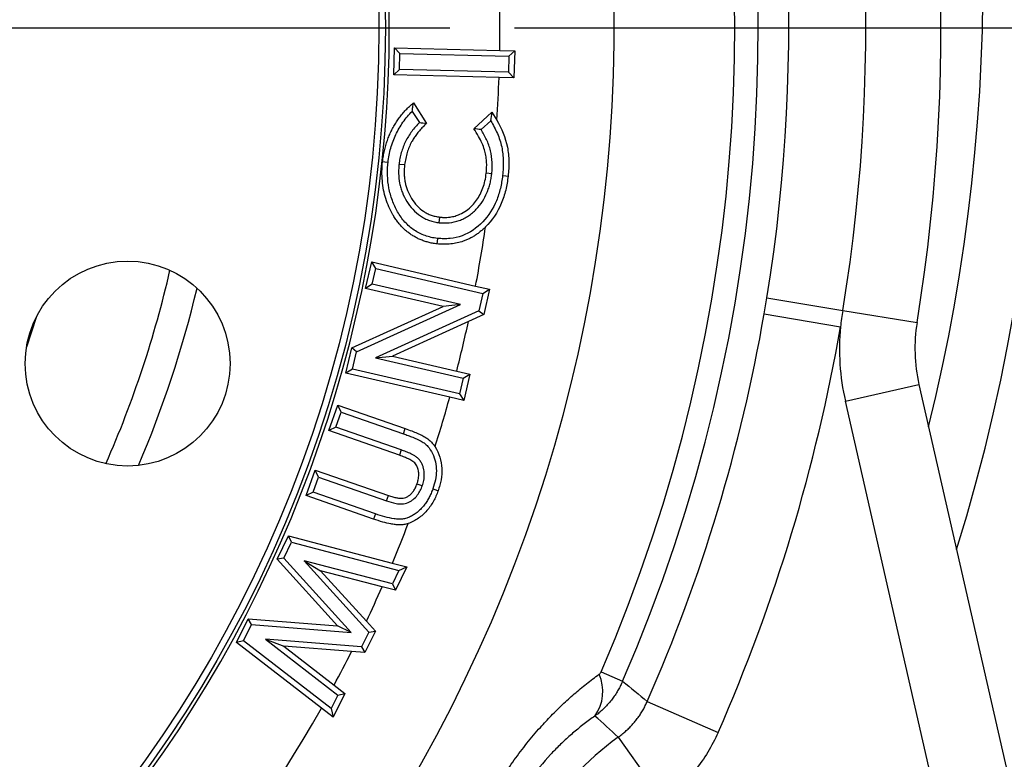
# Model space of a CAD drawing. Header units: inches. Extents: x 0.4 to 16.6, y 0.2 to 10.8.
# Tile 18 of 22: x 13.174 to 13.937, y 6.043 to 6.617. Entities that reach past the tile are written whole.
import ezdxf

# ---------------------------------------------------------------- set-up
doc = ezdxf.new("R2010")
doc.units = ezdxf.units.IN
doc.header["$MEASUREMENT"] = 0
doc.layers.add('SLD-0', color=7, linetype='Continuous', lineweight=25)
doc.styles.add('SLDTEXTSTYLE0', font='TXT', dxfattribs={"width": 0.75})
doc.dimstyles.new('SLDDIMSTYLE0', dxfattribs={"dimtxt": 0.145833, "dimasz": 0.13, "dimexe": 0, "dimexo": 0.0625, "dimgap": 0.036458, "dimtad": 0, "dimtih": 1, "dimtoh": 1, "dimdec": 1, "dimlfac": 2, "dimrnd": 1e-09, "dimzin": 12, "dimdsep": 46, "dimtxsty": 'SLDTEXTSTYLE0', "dimsah": 1, "dimcen": 0.09, "dimadec": 0, "dimazin": 3, "dimtfac": 1, "dimtdec": 1, "dimtofl": 0, "dimtmove": 0, "dimatfit": 3, "dimfxl": 0, "dimfrac": 2, "dimtolj": 1, "dimtzin": 12, "dimarcsym": 0})

# ---------------------------------------------------------------- blocks, each defined once
blk = doc.blocks.new('_D')
at = {"layer": 'SLD-0'}
for p, q in [((13.02954, 8.14566), (15.42685, 8.14566)), ((15.30185, 8.14566), (15.30185, 7.36334)), ((15.14022, 7.10206), (15.09586, 7.10206)), ((15.09586, 7.10206), (15.09586, 6.87035)), ((15.46348, 7.10206), (15.50784, 7.10206)), ((15.50784, 7.10206), (15.50784, 6.87035)), ((15.09586, 6.87035), (15.14022, 6.87035)), ((15.50784, 6.87035), (15.46348, 6.87035)), ((15.30185, 4.41181), (15.30185, 6.84077)), ((14.22457, 4.41181), (15.42685, 4.41181))]:
    blk.add_line(p, q, dxfattribs=at)
for points in [[(15.30185, 8.14566), (15.28185, 8.01566), (15.32185, 8.01566)], [(15.30185, 4.41181), (15.32185, 4.54181), (15.28185, 4.54181)]]:
    blk.add_solid(points, dxfattribs=at)
at = {"layer": 'SLD-0', "char_height": 0.145833, "attachment_point": 1, "style": 'SLDTEXTSTYLE0'}
for s, insert in [('7.5', (15.16723, 7.31962)), ('190', (15.14022, 7.05834))]:
    blk.add_mtext(s, dxfattribs=dict(at, insert=insert))
blk = doc.blocks.new('_D_3')
at = {"layer": 'SLD-0', "color": 7}
for p, q in [((13.5571, 6.61015), (14.95441, 6.61015)), ((14.82941, 6.61015), (14.82941, 5.77436)), ((14.66778, 5.51308), (14.62342, 5.51308)), ((14.62342, 5.51308), (14.62342, 5.28136)), ((14.99104, 5.51308), (15.0354, 5.51308)), ((15.0354, 5.51308), (15.0354, 5.28136)), ((14.62342, 5.28136), (14.66778, 5.28136)), ((15.0354, 5.28136), (14.99104, 5.28136)), ((14.82941, 4.41181), (14.82941, 5.25179)), ((14.47759, 4.41181), (14.95441, 4.41181))]:
    blk.add_line(p, q, dxfattribs=at)
for points in [[(14.82941, 6.61015), (14.80941, 6.48015), (14.84941, 6.48015)], [(14.82941, 4.41181), (14.84941, 4.54181), (14.80941, 4.54181)]]:
    blk.add_solid(points, dxfattribs=at)
at = {"layer": 'SLD-0', "color": 7, "char_height": 0.145833, "attachment_point": 1, "style": 'SLDTEXTSTYLE0'}
for s, insert in [('4.4', (14.69478, 5.73064)), ('112', (14.66778, 5.46935))]:
    blk.add_mtext(s, dxfattribs=dict(at, insert=insert))
blk = doc.blocks.new('SW_CENTERMARKSYMBOL_1')
at = {"layer": 'SLD-0', "color": 0}
blk.add_line((0.1, 0), (1.0345, 0), dxfattribs=at)

msp = doc.modelspace()

# ---------------------------------------------------------------- linework, layer by layer
at = {"color": 7, "linetype": 'Continuous', "lineweight": 25}
for p, q in [((13.46363, 6.57386), (13.46416, 6.5947)), ((13.46835, 6.59029), (13.46416, 6.5947)), ((13.46416, 6.5947), (13.54568, 6.59264)), ((13.54568, 6.59264), (13.55727, 6.59234)), ((13.55286, 6.58815), (13.55727, 6.59234)), ((13.55727, 6.59234), (13.55674, 6.5715)), ((13.46804, 6.57805), (13.46835, 6.59029)), ((13.46835, 6.59029), (13.55286, 6.58815)), ((13.55286, 6.58815), (13.55255, 6.57591)), ((13.46804, 6.57805), (13.46363, 6.57386)), ((13.55255, 6.57591), (13.46804, 6.57805)), ((13.55255, 6.57591), (13.55674, 6.5715)), ((13.54513, 6.5718), (13.46363, 6.57386)), ((13.55674, 6.5715), (13.54513, 6.5718)), ((13.47791, 6.54551), (13.48346, 6.53684)), ((13.47883, 6.55205), (13.489, 6.53618)), ((13.52567, 6.53208), (13.5397, 6.54483)), ((13.5397, 6.54483), (13.54344, 6.53875)), ((13.53126, 6.53135), (13.53879, 6.53819)), ((13.4677, 6.50469), (13.47198, 6.50421)), ((13.53955, 6.49708), (13.53527, 6.49752)), ((13.49882, 6.45925), (13.4993, 6.46353)), ((13.44182, 6.40836), (13.44657, 6.42884)), ((13.44979, 6.42368), (13.44657, 6.42884)), ((13.44657, 6.42884), (13.52703, 6.41019)), ((13.44699, 6.41158), (13.44979, 6.42368)), ((13.44979, 6.42368), (13.53267, 6.40446)), ((13.44699, 6.41158), (13.44182, 6.40836)), ((13.50189, 6.39443), (13.44182, 6.40836)), ((13.51519, 6.39576), (13.44699, 6.41158)), ((13.52703, 6.41019), (13.53783, 6.40768)), ((13.53267, 6.40446), (13.53783, 6.40768)), ((13.53783, 6.40768), (13.53328, 6.38802)), ((13.53267, 6.40446), (13.52957, 6.39105)), ((13.75263, 6.40094), (13.8115, 6.39132)), ((13.43115, 6.36222), (13.50189, 6.39443)), ((13.43486, 6.35918), (13.51519, 6.39576)), ((13.51519, 6.39576), (13.50189, 6.39443)), ((13.18695, 6.38664), (13.17906, 6.36285)), ((13.52957, 6.39105), (13.44945, 6.35449)), ((13.53328, 6.38802), (13.52142, 6.38261)), ((13.52957, 6.39105), (13.53328, 6.38802)), ((13.75057, 6.38869), (13.80961, 6.37846)), ((13.8115, 6.39132), (13.86898, 6.38192)), ((13.52142, 6.38261), (13.46273, 6.35582)), ((13.4266, 6.34262), (13.43115, 6.36222)), ((13.43486, 6.35918), (13.43115, 6.36222)), ((13.43176, 6.34584), (13.43486, 6.35918)), ((13.44945, 6.35449), (13.46273, 6.35582)), ((13.44945, 6.35449), (13.51745, 6.33872)), ((13.46273, 6.35582), (13.51238, 6.34431)), ((13.43176, 6.34584), (13.4266, 6.34262)), ((13.50697, 6.32399), (13.4266, 6.34262)), ((13.51464, 6.32662), (13.43176, 6.34584)), ((13.51238, 6.34431), (13.52261, 6.34194)), ((13.51745, 6.33872), (13.51464, 6.32662)), ((13.51745, 6.33872), (13.52261, 6.34194)), ((13.52261, 6.34194), (13.51786, 6.32146)), ((13.81344, 6.32094), (13.87048, 6.33396)), ((13.87048, 6.33396), (13.96001, 5.94152)), ((13.51786, 6.32146), (13.50697, 6.32399)), ((13.51464, 6.32662), (13.51786, 6.32146)), ((13.41335, 6.29815), (13.42028, 6.31796)), ((13.42292, 6.31248), (13.42028, 6.31796)), ((13.42028, 6.31796), (13.47253, 6.29971)), ((13.90298, 5.92851), (13.81344, 6.32094)), ((13.41883, 6.30079), (13.42292, 6.31248)), ((13.42292, 6.31248), (13.47111, 6.29565)), ((13.41883, 6.30079), (13.41335, 6.29815)), ((13.46942, 6.28313), (13.41883, 6.30079)), ((13.46798, 6.27907), (13.41335, 6.29815)), ((13.47111, 6.29565), (13.47253, 6.29971)), ((13.46942, 6.28313), (13.46798, 6.27907)), ((13.39576, 6.24781), (13.40268, 6.26759)), ((13.40532, 6.26212), (13.40268, 6.26759)), ((13.40268, 6.26759), (13.45941, 6.24778)), ((13.40124, 6.25045), (13.40532, 6.26212)), ((13.40532, 6.26212), (13.45801, 6.24372)), ((13.48572, 6.25536), (13.48166, 6.25677)), ((13.40124, 6.25045), (13.39576, 6.24781)), ((13.44802, 6.22955), (13.39576, 6.24781)), ((13.44942, 6.23362), (13.40124, 6.25045)), ((13.45801, 6.24372), (13.45941, 6.24778)), ((13.44942, 6.23362), (13.44802, 6.22955)), ((13.37329, 6.19848), (13.38216, 6.21666)), ((13.38448, 6.2116), (13.38216, 6.21666)), ((13.38216, 6.21666), (13.46249, 6.19553)), ((13.37843, 6.19921), (13.38448, 6.2116)), ((13.38448, 6.2116), (13.46754, 6.18975)), ((13.37843, 6.19921), (13.37329, 6.19848)), ((13.42009, 6.14684), (13.37329, 6.19848)), ((13.43056, 6.14168), (13.37843, 6.19921)), ((13.46251, 6.17947), (13.3941, 6.19734)), ((13.3941, 6.19734), (13.44419, 6.14198)), ((13.3941, 6.19734), (13.40697, 6.18954)), ((13.46249, 6.19553), (13.47371, 6.19258)), ((13.45457, 6.1771), (13.40697, 6.18954)), ((13.40697, 6.18954), (13.44236, 6.15041)), ((13.46754, 6.18975), (13.46251, 6.17947)), ((13.47371, 6.19258), (13.46483, 6.17442)), ((13.46754, 6.18975), (13.47371, 6.19258)), ((13.46251, 6.17947), (13.46483, 6.17442)), ((13.46483, 6.17442), (13.45457, 6.1771)), ((13.34174, 6.13394), (13.35075, 6.15239)), ((13.35333, 6.14787), (13.35075, 6.15239)), ((13.35075, 6.15239), (13.42009, 6.14684)), ((13.44236, 6.15041), (13.44933, 6.14271)), ((13.34714, 6.1352), (13.35333, 6.14787)), ((13.35333, 6.14787), (13.43056, 6.14168)), ((13.43056, 6.14168), (13.42009, 6.14684)), ((13.44419, 6.14198), (13.43863, 6.13061)), ((13.44933, 6.14271), (13.44121, 6.12609)), ((13.44419, 6.14198), (13.44933, 6.14271)), ((13.34714, 6.1352), (13.34174, 6.13394)), ((13.40754, 6.08318), (13.34174, 6.13394)), ((13.4152, 6.0827), (13.34714, 6.1352)), ((13.43863, 6.13061), (13.36432, 6.13648)), ((13.36432, 6.13648), (13.42034, 6.0932)), ((13.36432, 6.13648), (13.37838, 6.13105)), ((13.43087, 6.1269), (13.37838, 6.13105)), ((13.37838, 6.13105), (13.41734, 6.10096)), ((13.44121, 6.12609), (13.43087, 6.1269)), ((13.43863, 6.13061), (13.44121, 6.12609)), ((13.6242, 6.11125), (13.64092, 6.10401)), ((13.41734, 6.10096), (13.42574, 6.09446)), ((13.42034, 6.0932), (13.4152, 6.0827)), ((13.42574, 6.09446), (13.41675, 6.07608)), ((13.42034, 6.0932), (13.42574, 6.09446)), ((13.65999, 6.08826), (13.71484, 6.06415)), ((13.41675, 6.07608), (13.40754, 6.08318)), ((13.4152, 6.0827), (13.41675, 6.07608)), ((13.63748, 6.06063), (13.67218, 6.01179))]:
    msp.add_line(p, q, dxfattribs=at)
at = {"color": 7, "linetype": 'Continuous', "lineweight": 25, "flags": 128}
for points in [[(13.45915, 6.506), (13.45675, 6.50627), (13.45487, 6.50648)], [(13.54793, 6.49586), (13.55033, 6.49558), (13.55221, 6.49536)], [(13.49739, 6.44707), (13.49713, 6.44467), (13.49693, 6.44279)], [(13.49385, 6.25296), (13.49613, 6.25217), (13.49792, 6.25155)]]:
    msp.add_lwpolyline(points, dxfattribs=at)
at = {"color": 7, "linetype": 'Continuous', "lineweight": 25}
for centre, radius in [((12.4726, 6.61015), 0.9845), ((12.4726, 6.61015), 0.9795), ((13.25741, 6.35009), 0.07937)]:
    msp.add_circle(centre, radius, dxfattribs=at)
for centre, radius, start, end in [((12.4726, 6.61015), 1.16161, 306.09676, 257.60724), ((12.46893, 6.64816), 1.4975, 342.82686, 47.8978), ((12.4726, 6.61015), 1.27324, 336.57676, 55.12723), ((12.4726, 6.61015), 1.25502, 336.57676, 55.12723), ((12.4726, 6.61015), 0.98748, 306.97346, 256.73053), ((12.4726, 6.61015), 1.41491, 350.71768, 40.98632), ((12.4726, 6.61015), 1.35667, 350.71768, 40.98632), ((12.4726, 6.61015), 1.29702, 350.71768, 40.98632), ((12.4726, 6.61015), 1.07322, 359.0652, 0.86156), ((12.4726, 6.61015), 1.07322, 356.18554, 357.95211), ((12.4726, 6.61015), 1.07322, 349.26202, 351.73792), ((12.4726, 6.61015), 0.83893, 336.2683, 347.06484), ((12.4726, 6.61015), 1.29702, 336.27326, 350.16877), ((12.4726, 6.61015), 1.07322, 345.65878, 347.75942), ((12.4726, 6.61015), 1.35694, 336.27326, 350.16877), ((13.99235, 6.36176), 0.1835, 174.78008, 192.852), ((13.99235, 6.36176), 0.125, 170.71768, 192.852), ((12.4726, 6.61015), 1.07322, 342.39466, 344.53581), ((12.4726, 6.61015), 1.07322, 337.27353, 339.03508), ((12.4726, 6.61015), 1.07322, 334.63577, 336.20258), ((12.4726, 6.61015), 1.07322, 331.67653, 333.23881), ((13.59294, 6.09598), 0.03264, 324.40693, 24.24652), ((12.4726, 6.61015), 1.07322, 306.5633, 330.59301), ((13.75527, 5.89481), 0.2034, 125.388, 176.316)]:
    msp.add_arc(centre, radius, start, end, dxfattribs=at)
at = {"color": 8, "linetype": 'Continuous', "lineweight": 25}
for centre, radius, start, end in [((12.46893, 6.64816), 1.45118, 346.16089, 45.88667), ((12.4726, 6.61015), 0.86258, 336.859, 346.47414)]:
    msp.add_arc(centre, radius, start, end, dxfattribs=at)
at = {"color": 7, "linetype": 'Continuous', "lineweight": 25}
for points, knots in [([(13.45487, 6.50648), (13.45508, 6.50792), (13.45548, 6.51079), (13.45634, 6.51499), (13.45739, 6.51906), (13.45864, 6.52299), (13.46009, 6.52678), (13.46173, 6.53043), (13.46358, 6.53394), (13.46562, 6.53732), (13.46787, 6.54055), (13.47031, 6.54365), (13.47295, 6.5466), (13.47578, 6.54942), (13.47781, 6.55117), (13.47883, 6.55205)], [0, 0, 0, 0, 0.083126, 0.164316, 0.243788, 0.321773, 0.398516, 0.474274, 0.549313, 0.623907, 0.698337, 0.772884, 0.847828, 0.923443, 1, 1, 1, 1]), ([(13.45915, 6.506), (13.4594, 6.50796), (13.45965, 6.50977), (13.46035, 6.51339), (13.4608, 6.51525), (13.46179, 6.51883), (13.46237, 6.52057), (13.46368, 6.52408), (13.4644, 6.52577), (13.46679, 6.53085), (13.46863, 6.53409), (13.47286, 6.54013), (13.47527, 6.54294), (13.47791, 6.54551)], [0, 0, 0, 0, 0.125, 0.125, 0.25, 0.25, 0.375, 0.375, 0.5, 0.5, 0.75, 0.75, 1, 1, 1, 1]), ([(13.47791, 6.54551), (13.47805, 6.54662), (13.47833, 6.54884), (13.47866, 6.55098), (13.47883, 6.55205)], [0, 0, 0, 0, 0.4999939, 1, 1, 1, 1]), ([(13.53879, 6.53819), (13.5407, 6.53499), (13.5424, 6.53168), (13.54461, 6.52654), (13.54526, 6.52488), (13.54636, 6.52143), (13.54684, 6.51965), (13.54758, 6.51615), (13.54785, 6.51434), (13.54826, 6.51069), (13.54839, 6.50887), (13.54849, 6.50518), (13.54847, 6.50331), (13.54829, 6.49962), (13.54813, 6.49781), (13.54793, 6.49586)], [0, 0, 0, 0, 0.25, 0.25, 0.375, 0.375, 0.5, 0.5, 0.625, 0.625, 0.75, 0.75, 0.875, 0.875, 1, 1, 1, 1]), ([(13.54344, 6.53875), (13.54716, 6.53221), (13.5502, 6.52522), (13.55232, 6.51414), (13.55267, 6.51038), (13.55282, 6.50286), (13.55259, 6.4991), (13.55221, 6.49536)], [0, 0, 0, 0, 0.5, 0.5, 0.75, 0.75, 1, 1, 1, 1]), ([(13.48346, 6.53684), (13.48134, 6.53475), (13.47929, 6.53239), (13.47572, 6.52748), (13.47411, 6.5249), (13.47138, 6.51937), (13.47029, 6.5165), (13.46902, 6.5121), (13.46865, 6.51058), (13.46809, 6.50754), (13.46789, 6.50608), (13.4677, 6.50469)], [0, 0, 0, 0, 0.25, 0.25, 0.5, 0.5, 0.75, 0.75, 0.875, 0.875, 1, 1, 1, 1]), ([(13.489, 6.53618), (13.48802, 6.53523), (13.48611, 6.5334), (13.4835, 6.53052), (13.48118, 6.52765), (13.47915, 6.52476), (13.47645, 6.52028), (13.47361, 6.51349), (13.47254, 6.5074), (13.47198, 6.50421)], [0, 0, 0, 0, 0.109939, 0.214566, 0.314224, 0.409312, 0.500289, 0.737496, 1, 1, 1, 1]), ([(13.53527, 6.49752), (13.5354, 6.49919), (13.53563, 6.50224), (13.53556, 6.50688), (13.53502, 6.51131), (13.53392, 6.51603), (13.532, 6.52097), (13.52923, 6.52644), (13.52691, 6.53012), (13.52567, 6.53208)], [0, 0, 0, 0, 0.136342, 0.2500345, 0.3787894, 0.5000945, 0.644566, 0.8107281, 1, 1, 1, 1]), ([(13.53955, 6.49708), (13.53967, 6.49845), (13.5398, 6.4999), (13.53993, 6.50293), (13.53992, 6.50447), (13.53969, 6.50898), (13.5393, 6.51201), (13.53779, 6.51803), (13.53673, 6.52088), (13.53482, 6.52496), (13.53416, 6.52625), (13.53277, 6.52883), (13.53203, 6.53011), (13.53126, 6.53135)], [0, 0, 0, 0, 0.125, 0.125, 0.25, 0.25, 0.5, 0.5, 0.75, 0.75, 0.875, 0.875, 1, 1, 1, 1]), ([(13.49693, 6.44279), (13.49579, 6.44296), (13.49354, 6.44329), (13.49025, 6.44405), (13.4871, 6.445), (13.48407, 6.44615), (13.48118, 6.4475), (13.47842, 6.44905), (13.4758, 6.4508), (13.47331, 6.45274), (13.47095, 6.45489), (13.46872, 6.45723), (13.46663, 6.45977), (13.46467, 6.46251), (13.46228, 6.46637), (13.4597, 6.47145), (13.4573, 6.47787), (13.45561, 6.4846), (13.45464, 6.49163), (13.45432, 6.49897), (13.45469, 6.50394), (13.45487, 6.50648)], [0, 0, 0, 0, 0.040689, 0.080295, 0.118991, 0.156963, 0.194407, 0.231527, 0.268534, 0.305638, 0.343052, 0.380979, 0.419616, 0.45915, 0.499755, 0.579854, 0.659978, 0.741127, 0.824264, 0.910285, 1, 1, 1, 1]), ([(13.49739, 6.44707), (13.49562, 6.4473), (13.49411, 6.44752), (13.49101, 6.44823), (13.48944, 6.44868), (13.48492, 6.45027), (13.48211, 6.45167), (13.47684, 6.45525), (13.47444, 6.45735), (13.47121, 6.46094), (13.4702, 6.46219), (13.46832, 6.46481), (13.46742, 6.4662), (13.46499, 6.47041), (13.46365, 6.47343), (13.46137, 6.47967), (13.4605, 6.48287), (13.45923, 6.48936), (13.45886, 6.49266), (13.45869, 6.49762), (13.4587, 6.49931), (13.45883, 6.50261), (13.45898, 6.50422), (13.45915, 6.506)], [0, 0, 0, 0, 0.0625, 0.0625, 0.125, 0.125, 0.25, 0.25, 0.375, 0.375, 0.4375, 0.4375, 0.5, 0.5, 0.625, 0.625, 0.75, 0.75, 0.875, 0.875, 0.9375, 0.9375, 1, 1, 1, 1]), ([(13.4677, 6.50469), (13.4676, 6.50356), (13.46749, 6.50237), (13.46735, 6.49987), (13.46734, 6.49859), (13.46745, 6.49483), (13.4677, 6.49239), (13.46841, 6.48862), (13.46871, 6.48735), (13.46943, 6.48491), (13.46983, 6.48373), (13.4712, 6.48019), (13.47235, 6.47786), (13.47503, 6.47355), (13.47655, 6.47151), (13.48004, 6.46771), (13.48207, 6.46594), (13.48533, 6.46375), (13.48645, 6.46309), (13.48886, 6.46188), (13.4901, 6.46137), (13.49254, 6.46052), (13.4938, 6.46014), (13.49645, 6.45957), (13.4977, 6.45941), (13.49882, 6.45925)], [0, 0, 0, 0, 0.0625, 0.0625, 0.125, 0.125, 0.25, 0.25, 0.3125, 0.3125, 0.375, 0.375, 0.5, 0.5, 0.625, 0.625, 0.75, 0.75, 0.8125, 0.8125, 0.875, 0.875, 0.9375, 0.9375, 1, 1, 1, 1]), ([(13.47198, 6.50421), (13.47187, 6.50294), (13.47168, 6.50068), (13.47164, 6.49725), (13.47187, 6.49398), (13.47252, 6.48948), (13.47407, 6.484), (13.47721, 6.47781), (13.48131, 6.47231), (13.48565, 6.46855), (13.4895, 6.4663), (13.49256, 6.46499), (13.49585, 6.46407), (13.49809, 6.46372), (13.4993, 6.46353)], [0, 0, 0, 0, 0.069737, 0.125063, 0.188456, 0.250165, 0.374852, 0.500134, 0.629987, 0.749942, 0.812784, 0.874986, 0.932859, 1, 1, 1, 1]), ([(13.54793, 6.49586), (13.54747, 6.49234), (13.54699, 6.48909), (13.5454, 6.48256), (13.54441, 6.47936), (13.54063, 6.47019), (13.53705, 6.46456), (13.52797, 6.45513), (13.52256, 6.45134), (13.51356, 6.44803), (13.51047, 6.44733), (13.50562, 6.44683), (13.50399, 6.44675), (13.50082, 6.44679), (13.49916, 6.44692), (13.49739, 6.44707)], [0, 0, 0, 0, 0.125, 0.125, 0.25, 0.25, 0.5, 0.5, 0.75, 0.75, 0.875, 0.875, 0.9375, 0.9375, 1, 1, 1, 1]), ([(13.49882, 6.45925), (13.49996, 6.45916), (13.50126, 6.45905), (13.50391, 6.459), (13.50524, 6.45907), (13.50914, 6.45945), (13.51184, 6.46003), (13.51561, 6.4614), (13.5168, 6.46191), (13.5192, 6.46311), (13.52038, 6.46381), (13.52254, 6.46525), (13.52357, 6.466), (13.52566, 6.46774), (13.52662, 6.46866), (13.52928, 6.47148), (13.53088, 6.47355), (13.53365, 6.47787), (13.53483, 6.48014), (13.53632, 6.48366), (13.53677, 6.48487), (13.53757, 6.48724), (13.53794, 6.4885), (13.53855, 6.49097), (13.53879, 6.49212), (13.53925, 6.49464), (13.53942, 6.49595), (13.53955, 6.49708)], [0, 0, 0, 0, 0.0625, 0.0625, 0.125, 0.125, 0.25, 0.25, 0.3125, 0.3125, 0.375, 0.375, 0.4375, 0.4375, 0.5, 0.5, 0.625, 0.625, 0.75, 0.75, 0.8125, 0.8125, 0.875, 0.875, 0.9375, 0.9375, 1, 1, 1, 1]), ([(13.4993, 6.46353), (13.50026, 6.46346), (13.5021, 6.46333), (13.50475, 6.46335), (13.50773, 6.46361), (13.5111, 6.46432), (13.51543, 6.46589), (13.52005, 6.4685), (13.52434, 6.4723), (13.52783, 6.47657), (13.5306, 6.48114), (13.53278, 6.48618), (13.5344, 6.49168), (13.53498, 6.49554), (13.53527, 6.49752)], [0, 0, 0, 0, 0.052219, 0.099918, 0.143346, 0.214268, 0.285953, 0.39218, 0.499902, 0.594611, 0.690225, 0.788573, 0.891339, 1, 1, 1, 1]), ([(13.55221, 6.49536), (13.55173, 6.49172), (13.55119, 6.48809), (13.54943, 6.48097), (13.54831, 6.47746), (13.54401, 6.46733), (13.5399, 6.46109), (13.53468, 6.45592)], [0, 0, 0, 0, 0.25, 0.25, 0.5, 0.5, 1, 1, 1, 1]), ([(13.53468, 6.45592), (13.53393, 6.45521), (13.53245, 6.45379), (13.5301, 6.45184), (13.52769, 6.45007), (13.52521, 6.44849), (13.52267, 6.44708), (13.52006, 6.44586), (13.51527, 6.444), (13.5075, 6.44234), (13.5006, 6.44263), (13.49693, 6.44279)], [0, 0, 0, 0, 0.075257, 0.148808, 0.220916, 0.291859, 0.361929, 0.43143, 0.500672, 0.734468, 1, 1, 1, 1]), ([(13.47111, 6.29565), (13.47236, 6.29521), (13.47354, 6.2948), (13.4759, 6.29391), (13.4771, 6.29344), (13.48062, 6.29201), (13.48285, 6.29101), (13.48596, 6.28929), (13.48689, 6.28872), (13.48844, 6.2875), (13.48921, 6.28676), (13.49133, 6.28432), (13.49254, 6.28238), (13.49557, 6.27616), (13.49662, 6.27164), (13.49657, 6.26471), (13.49628, 6.26237), (13.49535, 6.25764), (13.49468, 6.25545), (13.49385, 6.25296)], [0, 0, 0, 0, 0.0625, 0.0625, 0.125, 0.125, 0.25, 0.25, 0.3125, 0.3125, 0.375, 0.375, 0.5, 0.5, 0.75, 0.75, 0.875, 0.875, 1, 1, 1, 1]), ([(13.47253, 6.29971), (13.4742, 6.29911), (13.47732, 6.29799), (13.48159, 6.29627), (13.48532, 6.29457), (13.48847, 6.29285), (13.49124, 6.29085), (13.49358, 6.28843), (13.49488, 6.28653), (13.49555, 6.28554)], [0, 0, 0, 0, 0.19331, 0.35991, 0.50008, 0.637545, 0.749947, 0.870214, 1, 1, 1, 1]), ([(13.49555, 6.28554), (13.4987, 6.28056), (13.50058, 6.27476), (13.50098, 6.26593), (13.50072, 6.26298), (13.49994, 6.25863), (13.49963, 6.25719), (13.49885, 6.25435), (13.49838, 6.25295), (13.49792, 6.25155)], [0, 0, 0, 0, 0.5, 0.5, 0.75, 0.75, 0.875, 0.875, 1, 1, 1, 1]), ([(13.48166, 6.25677), (13.4819, 6.25755), (13.48233, 6.25895), (13.48295, 6.26181), (13.48308, 6.26507), (13.48242, 6.26866), (13.48127, 6.27126), (13.47987, 6.27312), (13.47844, 6.27435), (13.47681, 6.27535), (13.4747, 6.27644), (13.47173, 6.2777), (13.46934, 6.27857), (13.46798, 6.27907)], [0, 0, 0, 0, 0.0800587, 0.1442303, 0.2870039, 0.3970317, 0.4998247, 0.5628216, 0.6248128, 0.6835638, 0.7498869, 0.8581707, 1, 1, 1, 1]), ([(13.48572, 6.25536), (13.48592, 6.25597), (13.48613, 6.25662), (13.48654, 6.25805), (13.48672, 6.25884), (13.48715, 6.26113), (13.48731, 6.26262), (13.48725, 6.26592), (13.48705, 6.26742), (13.48643, 6.26985), (13.48616, 6.27068), (13.48551, 6.27225), (13.48514, 6.273), (13.48419, 6.27453), (13.48362, 6.27529), (13.48268, 6.27631), (13.48236, 6.27663), (13.48166, 6.27725), (13.48126, 6.27756), (13.48016, 6.27834), (13.47957, 6.27869), (13.47827, 6.27944), (13.4776, 6.27978), (13.47563, 6.28073), (13.47439, 6.28124), (13.47191, 6.28222), (13.47061, 6.2827), (13.46942, 6.28313)], [0, 0, 0, 0, 0.0625, 0.0625, 0.125, 0.125, 0.25, 0.25, 0.375, 0.375, 0.4375, 0.4375, 0.5, 0.5, 0.5625, 0.5625, 0.59375, 0.59375, 0.625, 0.625, 0.6875, 0.6875, 0.75, 0.75, 0.875, 0.875, 1, 1, 1, 1]), ([(13.45801, 6.24372), (13.46025, 6.24295), (13.46274, 6.24215), (13.46606, 6.24157), (13.4667, 6.24147), (13.46815, 6.24133), (13.46899, 6.24128), (13.47158, 6.24142), (13.47313, 6.2418), (13.47541, 6.24274), (13.47616, 6.24313), (13.47749, 6.24394), (13.47808, 6.24436), (13.47984, 6.24575), (13.48095, 6.24688), (13.48277, 6.24923), (13.48349, 6.25039), (13.48448, 6.2523), (13.48478, 6.25297), (13.4853, 6.25423), (13.48551, 6.25481), (13.48572, 6.25536)], [0, 0, 0, 0, 0.25, 0.25, 0.3125, 0.3125, 0.375, 0.375, 0.5, 0.5, 0.5625, 0.5625, 0.625, 0.625, 0.75, 0.75, 0.875, 0.875, 0.9375, 0.9375, 1, 1, 1, 1]), ([(13.45941, 6.24778), (13.46056, 6.24741), (13.46271, 6.24672), (13.4658, 6.24603), (13.46851, 6.24572), (13.47086, 6.24578), (13.47307, 6.24632), (13.47514, 6.24743), (13.47713, 6.24906), (13.47889, 6.2512), (13.48045, 6.25379), (13.48124, 6.25574), (13.48166, 6.25677)], [0, 0, 0, 0, 0.13016, 0.243485, 0.340976, 0.424208, 0.495706, 0.58369, 0.67486, 0.772809, 0.880453, 1, 1, 1, 1]), ([(13.49385, 6.25296), (13.4934, 6.25171), (13.493, 6.25062), (13.49206, 6.24845), (13.49153, 6.24735), (13.49041, 6.24522), (13.48981, 6.24418), (13.48855, 6.24219), (13.48789, 6.24127), (13.48642, 6.23941), (13.48567, 6.23853), (13.48407, 6.23689), (13.48318, 6.23607), (13.4814, 6.23457), (13.48045, 6.23385), (13.47906, 6.23291), (13.47861, 6.23263), (13.47763, 6.23207), (13.47711, 6.23179), (13.47558, 6.23102), (13.47462, 6.23061), (13.4731, 6.23014), (13.47254, 6.22999), (13.47147, 6.22973), (13.47097, 6.22963), (13.46949, 6.22943), (13.46847, 6.22941), (13.46618, 6.22951), (13.46502, 6.22962), (13.46149, 6.23014), (13.4591, 6.23069), (13.45423, 6.23201), (13.4519, 6.23277), (13.44942, 6.23362)], [0, 0, 0, 0, 0.0625, 0.0625, 0.125, 0.125, 0.1875, 0.1875, 0.25, 0.25, 0.3125, 0.3125, 0.375, 0.375, 0.4375, 0.4375, 0.46875, 0.46875, 0.5, 0.5, 0.5625, 0.5625, 0.59375, 0.59375, 0.625, 0.625, 0.6875, 0.6875, 0.75, 0.75, 0.875, 0.875, 1, 1, 1, 1]), ([(13.49792, 6.25155), (13.49741, 6.25016), (13.4969, 6.24876), (13.49569, 6.24605), (13.49503, 6.24472), (13.49289, 6.24083), (13.4912, 6.23837), (13.48731, 6.23389), (13.48508, 6.2319), (13.48146, 6.22931), (13.48019, 6.22854), (13.47755, 6.22718), (13.47619, 6.22659), (13.47477, 6.22615)], [0, 0, 0, 0, 0.125, 0.125, 0.25, 0.25, 0.5, 0.5, 0.75, 0.75, 0.875, 0.875, 1, 1, 1, 1]), ([(13.47477, 6.22615), (13.4742, 6.22599), (13.47307, 6.22567), (13.47137, 6.22535), (13.46969, 6.22516), (13.46749, 6.2251), (13.46466, 6.22531), (13.46036, 6.22596), (13.45474, 6.22734), (13.4504, 6.22877), (13.44802, 6.22955)], [0, 0, 0, 0, 0.064976, 0.12805, 0.189587, 0.249983, 0.368363, 0.500014, 0.725189, 1, 1, 1, 1]), ([(13.50305, 5.89484), (13.50322, 5.89688), (13.50355, 5.90095), (13.50422, 5.90707), (13.50501, 5.91316), (13.50592, 5.91922), (13.50697, 5.92526), (13.50814, 5.93128), (13.50945, 5.93727), (13.51088, 5.94325), (13.51244, 5.94921), (13.51502, 5.9583), (13.51898, 5.97047), (13.52486, 5.98565), (13.53161, 6.00056), (13.53923, 6.01518), (13.54767, 6.02937), (13.55684, 6.04301), (13.56668, 6.05602), (13.57631, 6.06739), (13.58558, 6.07732), (13.59435, 6.08597), (13.60346, 6.0942), (13.61292, 6.10208), (13.61942, 6.10693), (13.6227, 6.10938)], [0, 0, 0, 0, 0.026046, 0.051795, 0.077271, 0.102498, 0.127501, 0.152307, 0.176941, 0.201432, 0.225806, 0.250093, 0.312914, 0.374965, 0.43738, 0.49952, 0.561976, 0.624715, 0.686804, 0.749671, 0.798375, 0.847544, 0.8974, 0.948152, 1, 1, 1, 1]), ([(13.64092, 6.10401), (13.6404, 6.10287), (13.63937, 6.10059), (13.63756, 6.09727), (13.63556, 6.094), (13.63336, 6.09083), (13.63095, 6.08777), (13.62835, 6.08483), (13.62556, 6.08204), (13.62262, 6.0794), (13.62053, 6.07779), (13.61948, 6.07698)], [0, 0, 0, 0, 0.106987, 0.215403, 0.325094, 0.435893, 0.547623, 0.660095, 0.773116, 0.886486, 1, 1, 1, 1]), ([(13.63748, 6.06063), (13.63844, 6.06134), (13.64037, 6.06275), (13.64312, 6.06507), (13.64576, 6.06753), (13.64827, 6.07015), (13.65064, 6.0729), (13.65285, 6.07577), (13.6549, 6.07875), (13.65678, 6.08184), (13.6585, 6.085), (13.65949, 6.08718), (13.65999, 6.08826)], [0, 0, 0, 0, 0.099141, 0.198848, 0.298986, 0.399412, 0.499985, 0.600559, 0.70099, 0.801133, 0.900849, 1, 1, 1, 1]), ([(13.61948, 6.07698), (13.61807, 6.07599), (13.61527, 6.07402), (13.61113, 6.07092), (13.60709, 6.06774), (13.60315, 6.06448), (13.59931, 6.06114), (13.59557, 6.05773), (13.59193, 6.05425), (13.58839, 6.05071), (13.58044, 6.04235), (13.56871, 6.02818), (13.55487, 6.00656), (13.54375, 5.98341), (13.53741, 5.96467), (13.53393, 5.95087), (13.53209, 5.94198), (13.53063, 5.93294), (13.52952, 5.92375), (13.52912, 5.91769), (13.52892, 5.9146)], [0, 0, 0, 0, 0.029985, 0.059389, 0.088228, 0.116518, 0.144276, 0.171519, 0.198267, 0.224541, 0.250362, 0.377764, 0.500079, 0.6224, 0.749829, 0.796594, 0.844882, 0.894811, 0.946485, 1, 1, 1, 1]), ([(13.71484, 6.06415), (13.71022, 6.05364), (13.70431, 6.04399), (13.69355, 6.03076), (13.68962, 6.02654), (13.68128, 6.01873), (13.67686, 6.01511), (13.67218, 6.01179)], [0, 0, 0, 0, 0.5, 0.5, 0.75, 0.75, 1, 1, 1, 1])]:
    msp.add_open_spline(points, degree=3, knots=knots, dxfattribs=at)
for points in [[(13.53879, 6.53819), (13.53912, 6.54043), (13.53941, 6.54263), (13.5397, 6.54483)], [(13.48346, 6.53684), (13.4853, 6.53664), (13.48715, 6.53641), (13.489, 6.53618)], [(13.53126, 6.53135), (13.52941, 6.53161), (13.52754, 6.53185), (13.52567, 6.53208)], [(13.75057, 6.38869), (13.75128, 6.39277), (13.75196, 6.39685), (13.75263, 6.40094)], [(13.8115, 6.39132), (13.8108, 6.38704), (13.81017, 6.38275), (13.80961, 6.37846)], [(13.6227, 6.10938), (13.6233, 6.10982), (13.62386, 6.11047), (13.6242, 6.11125)], [(13.64092, 6.10401), (13.6473, 6.09881), (13.65366, 6.09356), (13.65999, 6.08826)], [(13.63748, 6.06063), (13.63154, 6.06615), (13.62554, 6.0716), (13.61948, 6.07698)]]:
    msp.add_open_spline(points, degree=3, dxfattribs=at)

# ---------------------------------------------------------------- block references
at = {"layer": 'SLD-0', "color": 7}
msp.add_blockref('SW_CENTERMARKSYMBOL_1', (12.4726, 6.61015), dxfattribs=at)

# ---------------------------------------------------------------- dimensions: what is measured, and where the dimension line sits
at = {"layer": 'SLD-0'}
dim = msp.add_linear_dim(base=(15.30185, 4.41181), p1=(12.97954, 8.14566), p2=(14.17457, 4.41181), angle=90, dimstyle='SLDDIMSTYLE0', dxfattribs=at)
dim.commit()
dim.dimension.update_dxf_attribs({"geometry": '_D', "text_midpoint": (15.30185, 7.10206), "dimtype": 160})
at = {"layer": 'SLD-0', "color": 7}
dim = msp.add_linear_dim(base=(14.82941, 6.61015), p1=(14.42759, 4.41181), p2=(13.5071, 6.61015), angle=90, dimstyle='SLDDIMSTYLE0', dxfattribs=at)
dim.commit()
dim.dimension.update_dxf_attribs({"geometry": '_D_3', "text_midpoint": (14.82941, 5.51308), "dimtype": 160})

doc.saveas('drawing.dxf')
